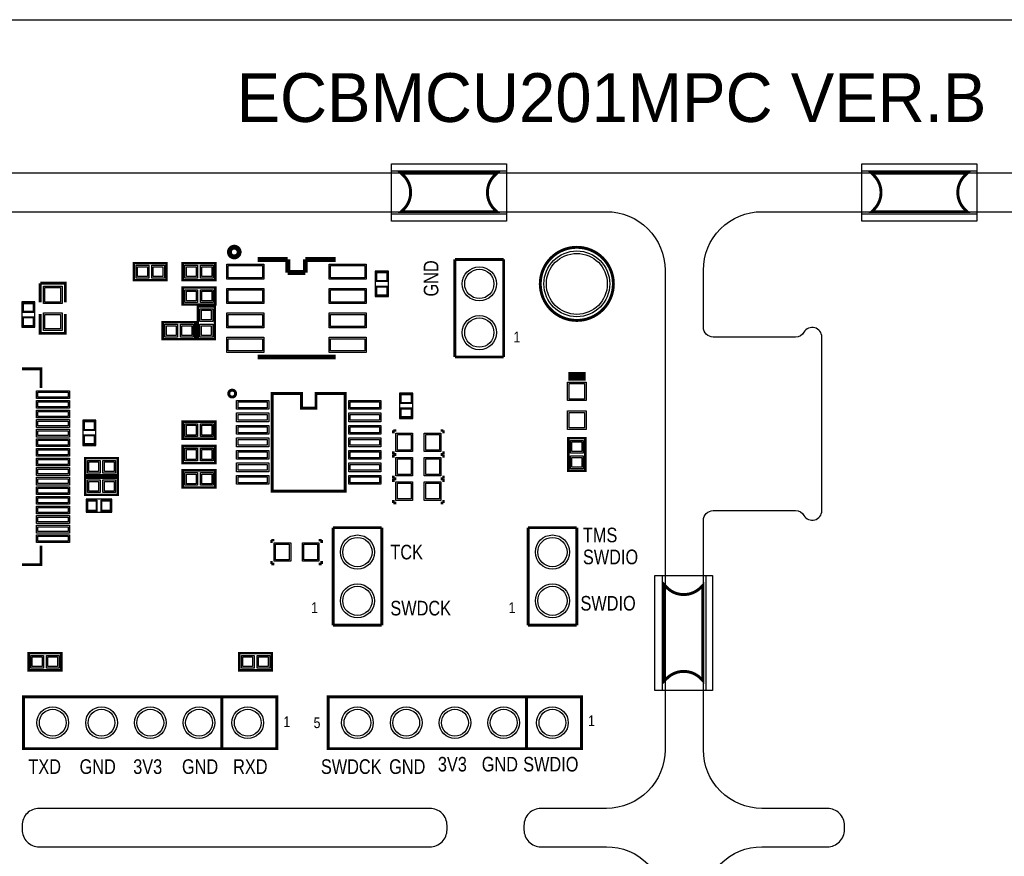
# Model space of a CAD drawing. Extents: x -155 to 465, y -138 to 308.
# Tile 7 of 10: x 36 to 88, y 67 to 110. Entities that reach past the tile are written whole.
import ezdxf

# ---------------------------------------------------------------- set-up
doc = ezdxf.new("R2010")
doc.units = 0
for name, color, linetype in [('BOARD_GEOMETRY_OUTLINE', 1, 'CONTINUOUS'), ('BOARD_GEOMETRY_SILKSCREEN_TOP', 2, 'CONTINUOUS'), ('PACKAGE_GEOMETRY_ASSEMBLY_TOP', 6, 'CONTINUOUS'), ('PACKAGE_GEOMETRY_SILKSCREEN_TOP', 5, 'CONTINUOUS'), ('PACKAGE_GEOMETRY_SOLDERMASK_TOP', 7, 'CONTINUOUS'), ('PIN_SOLDERMASK_TOP', 9, 'CONTINUOUS'), ('PIN_TOP', 8, 'CONTINUOUS')]:
    doc.layers.add(name, color=color, linetype=linetype)

msp = doc.modelspace()

# ---------------------------------------------------------------- linework, layer by layer
at = {"layer": 'BOARD_GEOMETRY_OUTLINE'}
for points in [[(138.951716, 102.279704), (3.048, 102.279704, -0.414214), (0, 105.327704), (0, 107.231688, -0.414214), (3.048, 110.279688), (138.951716, 110.279688, -0.414214), (141.999716, 107.231688), (141.999716, 105.327704, -0.414214)], [(58.641996, 68.088002), (58.641996, 68.309998, 0.414214), (57.752996, 69.198998), (37.389054, 69.198998, 0.414214), (36.500054, 68.309998), (36.500054, 68.088002, 0.414214), (37.389054, 67.199002), (57.752996, 67.199002, 0.414214)], [(57.752996, 67.199002, 0.414214), (58.641996, 68.088002), (58.641996, 68.309998, 0.414214), (57.752996, 69.198998), (37.389054, 69.198998, 0.414214), (36.500054, 68.309998), (36.500054, 68.088002, 0.414214), (37.389054, 67.199002)]]:
    msp.add_lwpolyline(points, format="xyb", close=True, dxfattribs=at)
for points in [[(3.048, 100.279708), (66.95186, 100.279708, -0.414214), (69.99986, 97.231708), (69.99986, 72.246998, -0.414214), (66.95186, 69.198998), (63.538862, 69.198998, 0.414214), (62.649862, 68.309998), (62.649862, 68.088002, 0.414214), (63.538862, 67.199002), (66.95186, 67.199002, -0.414214), (69.99986, 64.151002)], [(138.951716, 0), (75.047856, 0, -0.414214), (71.999856, 3.048), (71.999856, 64.151002, -0.414214), (75.047856, 67.199002), (78.460854, 67.199002, 0.414214), (79.349854, 68.088002), (79.349854, 68.309998, 0.414214), (78.460854, 69.198998), (75.047856, 69.198998, -0.414214), (71.999856, 72.246998), (71.999856, 84.200746, -0.414214), (72.507856, 84.708746), (76.803758, 84.708746, -0.267995), (77.236828, 84.45881, 0.767117), (78.16977, 84.708746), (78.16977, 93.74886, 0.767296), (77.236828, 93.998796, -0.267939), (76.803758, 93.74886), (72.507856, 93.74886, -0.414214), (71.999856, 94.25686), (71.999856, 97.231708, -0.414214), (75.047856, 100.279708), (138.951716, 100.279708, -0.414214)]]:
    msp.add_lwpolyline(points, format="xyb", dxfattribs=at)
at = {"layer": 'BOARD_GEOMETRY_SILKSCREEN_TOP', "const_width": 0.1524}
for points in [[(64.970406, 91.859862), (65.870582, 91.859862)], [(64.970406, 91.707462), (65.870582, 91.707462)], [(64.970406, 91.555062), (65.870582, 91.555062)]]:
    msp.add_lwpolyline(points, dxfattribs=at)
at = {"layer": 'PACKAGE_GEOMETRY_ASSEMBLY_TOP'}
for points, const_width in [([(44.0309, 97.5995), (44.0309, 96.7105), (42.3291, 96.7105), (42.3291, 97.5995), (44.0309, 97.5995)], 0.127), ([(46.5709, 97.5995), (46.5709, 96.7105), (44.8691, 96.7105), (44.8691, 97.5995), (46.5709, 97.5995)], 0.127), ([(38.752526, 95.5548), (38.752526, 96.5581), (37.447474, 96.5581)], 0.1524), ([(37.447474, 96.556068), (37.447474, 95.5548)], 0.1524), ([(46.5709, 96.3295), (46.5709, 95.4405), (44.8691, 95.4405), (44.8691, 96.3295), (46.5709, 96.3295)], 0.127), ([(37.447474, 94.9452), (37.447474, 93.9419), (38.752526, 93.9419), (38.752526, 94.9452)], 0.1524), ([(46.5455, 93.6371), (45.6565, 93.6371), (45.6565, 95.3389), (46.5455, 95.3389), (46.5455, 93.6371)], 0.127), ([(45.5295, 94.5261), (45.5295, 93.6371), (43.8277, 93.6371), (43.8277, 94.5261), (45.5295, 94.5261)], 0.127), ([(46.5709, 89.3445), (46.5709, 88.4555), (44.8691, 88.4555), (44.8691, 89.3445), (46.5709, 89.3445)], 0.127), ([(55.8419, 88.8873), (55.9943, 88.8873)], 0.127), ([(55.8419, 88.7349), (55.8419, 88.8873)], 0.127), ([(58.4581, 88.8873), (58.3057, 88.8873)], 0.127), ([(58.4581, 88.7349), (58.4581, 88.8873)], 0.127), ([(64.9605, 88.4809), (65.8495, 88.4809), (65.8495, 86.7791), (64.9605, 86.7791), (64.9605, 88.4809)], 0.127), ([(46.5709, 88.0745), (46.5709, 87.1855), (44.8691, 87.1855), (44.8691, 88.0745), (46.5709, 88.0745)], 0.127), ([(55.8419, 87.7951), (55.8419, 87.6427)], 0.127), ([(58.4581, 87.7951), (58.4581, 87.6427)], 0.127), ([(41.4909, 87.4395), (41.4909, 86.5505), (39.7891, 86.5505), (39.7891, 87.4395), (41.4909, 87.4395)], 0.127), ([(55.8419, 87.6427), (55.9943, 87.6427)], 0.127), ([(55.8419, 87.6173), (55.9943, 87.6173)], 0.127), ([(55.8419, 87.4649), (55.8419, 87.6173)], 0.127), ([(58.4581, 87.6427), (58.3057, 87.6427)], 0.127), ([(58.4581, 87.6173), (58.3057, 87.6173)], 0.127), ([(58.4581, 87.4649), (58.4581, 87.6173)], 0.127), ([(46.5709, 86.8045), (46.5709, 85.9155), (44.8691, 85.9155), (44.8691, 86.8045), (46.5709, 86.8045)], 0.127), ([(41.4909, 86.4235), (41.4909, 85.5345), (39.7891, 85.5345), (39.7891, 86.4235), (41.4909, 86.4235)], 0.127), ([(55.8419, 86.5251), (55.8419, 86.3727)], 0.127), ([(55.8419, 86.3727), (55.9943, 86.3727)], 0.127), ([(55.8419, 86.3473), (55.9943, 86.3473)], 0.127), ([(55.8419, 86.1949), (55.8419, 86.3473)], 0.127), ([(58.4581, 86.3727), (58.3057, 86.3727)], 0.127), ([(58.4581, 86.3473), (58.3057, 86.3473)], 0.127), ([(58.4581, 86.5251), (58.4581, 86.3727)], 0.127), ([(58.4581, 86.1949), (58.4581, 86.3473)], 0.127), ([(55.8419, 85.2551), (55.8419, 85.1027)], 0.127), ([(55.8419, 85.1027), (55.9943, 85.1027)], 0.127), ([(58.4581, 85.1027), (58.3057, 85.1027)], 0.127), ([(58.4581, 85.2551), (58.4581, 85.1027)], 0.127), ([(49.4919, 83.1723), (49.6443, 83.1723)], 0.127), ([(49.4919, 83.0199), (49.4919, 83.1723)], 0.127), ([(52.1081, 83.1723), (51.9557, 83.1723)], 0.127), ([(52.1081, 83.0199), (52.1081, 83.1723)], 0.127), ([(49.4919, 82.0801), (49.4919, 81.9277)], 0.127), ([(52.1081, 82.0801), (52.1081, 81.9277)], 0.127), ([(49.4919, 81.9277), (49.6443, 81.9277)], 0.127), ([(52.1081, 81.9277), (51.9557, 81.9277)], 0.127), ([(36.8427, 76.3905), (36.8427, 77.2795), (38.5445, 77.2795), (38.5445, 76.3905), (36.8427, 76.3905)], 0.127), ([(49.5173, 77.2795), (49.5173, 76.3905), (47.8155, 76.3905), (47.8155, 77.2795), (49.5173, 77.2795)], 0.127)]:
    msp.add_lwpolyline(points, dxfattribs=dict(at, const_width=const_width))
at = {"layer": 'PACKAGE_GEOMETRY_SILKSCREEN_TOP'}
for points, const_width in [([(58.745374, 100.279708), (56.261254, 100.279708), (56.380888, 100.39985, 0.414167), (56.380888, 102.159816), (56.260492, 102.280212), (58.745374, 102.280212)], 0.1524), ([(58.745374, 102.280212), (61.229494, 102.280212), (61.10986, 102.16007, 0.414167), (61.10986, 100.400104), (61.230256, 100.279708), (58.745374, 100.279708)], 0.1524), ([(83.254342, 100.2792), (80.770222, 100.2792), (80.889856, 100.399342, 0.414167), (80.889856, 102.159308), (80.76946, 102.279704), (83.254342, 102.279704)], 0.1524), ([(83.254342, 102.279704), (85.738462, 102.279704), (85.618828, 102.159562, 0.414167), (85.618828, 100.399596), (85.739224, 100.2792), (83.254342, 100.2792)], 0.1524), ([(47.810674, 98.176842, 1), (47.303182, 98.176842, 1), (47.810674, 98.176842)], 0.254), ([(67.31, 96.52, 1), (63.5, 96.52, 1), (67.31, 96.52)], 0.1524), ([(47.626778, 90.805, 1), (47.267622, 90.805, 1), (47.626778, 90.805)], 0.1524), ([(69.976492, 78.335124), (69.976492, 80.819244), (70.096634, 80.69961, 0.414167), (71.8566, 80.69961), (71.976996, 80.820006), (71.976996, 78.335124)], 0.1524), ([(71.976996, 78.335124), (71.976996, 75.851004), (71.856854, 75.970638, 0.414167), (70.096888, 75.970638), (69.976492, 75.850242), (69.976492, 78.335124)], 0.1524)]:
    msp.add_lwpolyline(points, format="xyb", dxfattribs=dict(at, const_width=const_width))
for points, const_width in [([(50.3428, 97.79), (48.768, 97.79)], 0.254), ([(50.3428, 97.106486), (50.3428, 97.79)], 0.254), ([(51.2572, 97.79), (51.2572, 97.106486)], 0.254), ([(52.832, 97.79), (51.2572, 97.79)], 0.254), ([(59.055, 97.79), (61.595, 97.79)], 0.1524), ([(59.055, 92.71), (59.055, 97.79)], 0.1524), ([(61.595, 97.79), (61.595, 92.71)], 0.1524), ([(51.2572, 97.106486), (50.3428, 97.106486)], 0.254), ([(48.768, 92.71), (52.832, 92.71)], 0.254), ([(61.595, 92.71), (59.055, 92.71)], 0.1524), ([(37.485066, 91.100656), (37.485066, 92.095066), (36.490656, 92.095066)], 0.1524), ([(53.34, 90.805), (53.34, 85.725), (49.53, 85.725), (49.53, 90.805), (51.054, 90.805), (51.054, 90.043), (51.816, 90.043), (51.816, 90.805), (53.34, 90.805)], 0.1524), ([(52.705, 83.82), (55.245, 83.82)], 0.1524), ([(52.705, 78.74), (52.705, 83.82)], 0.1524), ([(55.245, 83.82), (55.245, 78.74)], 0.1524), ([(62.865, 83.82), (65.405, 83.82)], 0.1524), ([(62.865, 78.74), (62.865, 83.82)], 0.1524), ([(65.405, 83.82), (65.405, 78.74)], 0.1524), ([(36.490656, 81.894934), (37.485066, 81.894934), (37.485066, 82.889344)], 0.1524), ([(55.245, 78.74), (52.705, 78.74)], 0.1524), ([(65.405, 78.74), (62.865, 78.74)], 0.1524), ([(49.779936, 75.01001), (36.580064, 75.01001), (36.580064, 72.30999), (49.779936, 72.30999), (49.779936, 75.01001)], 0.1524), ([(46.907704, 72.338438), (46.907704, 74.96937)], 0.1524), ([(65.654936, 75.01001), (52.455064, 75.01001), (52.455064, 72.30999), (65.654936, 72.30999), (65.654936, 75.01001)], 0.1524), ([(62.782704, 72.338438), (62.782704, 74.96937)], 0.1524)]:
    msp.add_lwpolyline(points, dxfattribs=dict(at, const_width=const_width))
for points in [[(55.5879, 95.8596), (55.5879, 97.1804), (54.9021, 97.1804), (54.9021, 95.8596), (55.5879, 95.8596)], [(36.4871, 95.5802), (36.4871, 94.2594), (37.1729, 94.2594), (37.1729, 95.5802), (36.4871, 95.5802)], [(56.8579, 89.5096), (56.8579, 90.8304), (56.1721, 90.8304), (56.1721, 89.5096), (56.8579, 89.5096)], [(39.6621, 89.428574), (39.6621, 88.107774), (40.3479, 88.107774), (40.3479, 89.428574), (39.6621, 89.428574)], [(41.168574, 85.3059), (39.847774, 85.3059), (39.847774, 84.6201), (41.168574, 84.6201), (41.168574, 85.3059)]]:
    msp.add_lwpolyline(points, dxfattribs=at)
at = {"layer": 'PACKAGE_GEOMETRY_SOLDERMASK_TOP'}
for points in [[(61.745368, 102.77983), (61.745368, 99.78009), (55.74538, 99.78009), (55.74538, 102.77983)], [(80.254348, 99.779582), (80.254348, 102.779322), (86.254336, 102.779322), (86.254336, 99.779582)], [(55.74538, 100.152708), (55.74538, 102.406704), (61.745368, 102.406704), (61.745368, 100.152708)], [(80.254348, 100.152708), (80.254348, 102.406704), (86.254336, 102.406704), (86.254336, 100.152708)], [(69.476874, 81.335118), (72.476614, 81.335118), (72.476614, 75.33513), (69.476874, 75.33513)], [(69.87286, 75.33513), (69.87286, 81.335118), (72.126856, 81.335118), (72.126856, 75.33513)]]:
    msp.add_lwpolyline(points, close=True, dxfattribs=at)
at = {"layer": 'PIN_SOLDERMASK_TOP'}
for points in [[(42.4434, 96.8248), (42.4434, 97.4852), (43.1038, 97.4852), (43.1038, 96.8248)], [(43.2562, 96.8248), (43.2562, 97.4852), (43.9166, 97.4852), (43.9166, 96.8248)], [(44.9834, 96.8248), (44.9834, 97.4852), (45.6438, 97.4852), (45.6438, 96.8248)], [(45.7962, 96.8248), (45.7962, 97.4852), (46.4566, 97.4852), (46.4566, 96.8248)], [(47.1678, 97.5487), (49.0982, 97.5487), (49.0982, 96.7613), (47.1678, 96.7613)], [(52.5018, 97.5487), (54.4322, 97.5487), (54.4322, 96.7613), (52.5018, 96.7613)], [(54.9529, 97.1423), (55.5371, 97.1423), (55.5371, 96.6343), (54.9529, 96.6343)], [(38.5826, 95.4913), (37.6174, 95.4913), (37.6174, 96.4057), (38.5826, 96.4057)], [(44.9834, 95.5548), (44.9834, 96.2152), (45.6438, 96.2152), (45.6438, 95.5548)], [(45.7962, 95.5548), (45.7962, 96.2152), (46.4566, 96.2152), (46.4566, 95.5548)], [(47.1678, 96.2787), (49.0982, 96.2787), (49.0982, 95.4913), (47.1678, 95.4913)], [(52.5018, 96.2787), (54.4322, 96.2787), (54.4322, 95.4913), (52.5018, 95.4913)], [(55.5371, 95.8977), (54.9529, 95.8977), (54.9529, 96.4057), (55.5371, 96.4057)], [(36.5379, 95.5421), (37.1221, 95.5421), (37.1221, 95.0341), (36.5379, 95.0341)], [(38.5826, 94.0943), (37.6174, 94.0943), (37.6174, 95.0087), (38.5826, 95.0087)], [(45.7708, 95.2246), (46.4312, 95.2246), (46.4312, 94.5642), (45.7708, 94.5642)], [(47.1678, 95.0087), (49.0982, 95.0087), (49.0982, 94.2213), (47.1678, 94.2213)], [(52.5018, 95.0087), (54.4322, 95.0087), (54.4322, 94.2213), (52.5018, 94.2213)], [(37.1221, 94.2975), (36.5379, 94.2975), (36.5379, 94.8055), (37.1221, 94.8055)], [(43.942, 93.7514), (43.942, 94.4118), (44.6024, 94.4118), (44.6024, 93.7514)], [(44.7548, 93.7514), (44.7548, 94.4118), (45.4152, 94.4118), (45.4152, 93.7514)], [(45.7708, 94.4118), (46.4312, 94.4118), (46.4312, 93.7514), (45.7708, 93.7514)], [(47.1678, 93.7387), (49.0982, 93.7387), (49.0982, 92.9513), (47.1678, 92.9513)], [(52.5018, 93.7387), (54.4322, 93.7387), (54.4322, 92.9513), (52.5018, 92.9513)], [(65.8876, 90.437462), (64.9224, 90.437462), (64.9224, 91.402662), (65.8876, 91.402662)], [(37.25164, 90.948256), (38.97884, 90.948256), (38.97884, 90.541856), (37.25164, 90.541856)], [(37.25164, 90.44813), (38.97884, 90.44813), (38.97884, 90.04173), (37.25164, 90.04173)], [(47.6758, 90.44432), (49.3522, 90.44432), (49.3522, 89.98712), (47.6758, 89.98712)], [(53.5178, 90.44432), (55.1942, 90.44432), (55.1942, 89.98712), (53.5178, 89.98712)], [(56.2229, 90.7923), (56.8071, 90.7923), (56.8071, 90.2843), (56.2229, 90.2843)], [(37.25164, 89.948258), (38.97884, 89.948258), (38.97884, 89.541858), (37.25164, 89.541858)], [(47.6758, 89.79408), (49.3522, 89.79408), (49.3522, 89.33688), (47.6758, 89.33688)], [(53.5178, 89.79408), (55.1942, 89.79408), (55.1942, 89.33688), (53.5178, 89.33688)], [(56.8071, 89.5477), (56.2229, 89.5477), (56.2229, 90.0557), (56.8071, 90.0557)], [(65.8876, 88.937338), (64.9224, 88.937338), (64.9224, 89.902538), (65.8876, 89.902538)], [(37.25164, 89.448132), (38.97884, 89.448132), (38.97884, 89.041732), (37.25164, 89.041732)], [(39.7129, 89.390474), (40.2971, 89.390474), (40.2971, 88.882474), (39.7129, 88.882474)], [(37.25164, 88.94826), (38.97884, 88.94826), (38.97884, 88.54186), (37.25164, 88.54186)], [(44.9834, 88.5698), (44.9834, 89.2302), (45.6438, 89.2302), (45.6438, 88.5698)], [(45.7962, 88.5698), (45.7962, 89.2302), (46.4566, 89.2302), (46.4566, 88.5698)], [(47.6758, 89.14384), (49.3522, 89.14384), (49.3522, 88.68664), (47.6758, 88.68664)], [(53.5178, 89.14384), (55.1942, 89.14384), (55.1942, 88.68664), (53.5178, 88.68664)], [(37.25164, 88.448134), (38.97884, 88.448134), (38.97884, 88.041734), (37.25164, 88.041734)], [(40.2971, 88.145874), (39.7129, 88.145874), (39.7129, 88.653874), (40.2971, 88.653874)], [(47.6758, 88.4936), (49.3522, 88.4936), (49.3522, 88.0364), (47.6758, 88.0364)], [(53.5178, 88.4936), (55.1942, 88.4936), (55.1942, 88.0364), (53.5178, 88.0364)], [(55.9816, 87.7824), (55.9816, 88.7476), (56.8452, 88.7476), (56.8452, 87.7824)], [(57.4548, 87.7824), (57.4548, 88.7476), (58.3184, 88.7476), (58.3184, 87.7824)], [(65.7352, 87.7062), (65.0748, 87.7062), (65.0748, 88.3666), (65.7352, 88.3666)], [(37.25164, 87.948262), (38.97884, 87.948262), (38.97884, 87.541862), (37.25164, 87.541862)], [(44.9834, 87.2998), (44.9834, 87.9602), (45.6438, 87.9602), (45.6438, 87.2998)], [(45.7962, 87.2998), (45.7962, 87.9602), (46.4566, 87.9602), (46.4566, 87.2998)], [(47.6758, 87.84336), (49.3522, 87.84336), (49.3522, 87.38616), (47.6758, 87.38616)], [(53.5178, 87.84336), (55.1942, 87.84336), (55.1942, 87.38616), (53.5178, 87.38616)], [(37.25164, 87.448136), (38.97884, 87.448136), (38.97884, 87.041736), (37.25164, 87.041736)], [(39.9034, 86.6648), (39.9034, 87.3252), (40.5638, 87.3252), (40.5638, 86.6648)], [(40.7162, 86.6648), (40.7162, 87.3252), (41.3766, 87.3252), (41.3766, 86.6648)], [(55.9816, 86.5124), (55.9816, 87.4776), (56.8452, 87.4776), (56.8452, 86.5124)], [(57.4548, 86.5124), (57.4548, 87.4776), (58.3184, 87.4776), (58.3184, 86.5124)], [(65.7352, 86.8934), (65.0748, 86.8934), (65.0748, 87.5538), (65.7352, 87.5538)], [(37.25164, 86.948264), (38.97884, 86.948264), (38.97884, 86.541864), (37.25164, 86.541864)], [(47.6758, 87.19312), (49.3522, 87.19312), (49.3522, 86.73592), (47.6758, 86.73592)], [(53.5178, 87.19312), (55.1942, 87.19312), (55.1942, 86.73592), (53.5178, 86.73592)], [(37.25164, 86.448138), (38.97884, 86.448138), (38.97884, 86.041738), (37.25164, 86.041738)], [(39.9034, 85.6488), (39.9034, 86.3092), (40.5638, 86.3092), (40.5638, 85.6488)], [(40.7162, 85.6488), (40.7162, 86.3092), (41.3766, 86.3092), (41.3766, 85.6488)], [(44.9834, 86.0298), (44.9834, 86.6902), (45.6438, 86.6902), (45.6438, 86.0298)], [(45.7962, 86.0298), (45.7962, 86.6902), (46.4566, 86.6902), (46.4566, 86.0298)], [(47.6758, 86.54288), (49.3522, 86.54288), (49.3522, 86.08568), (47.6758, 86.08568)], [(53.5178, 86.54288), (55.1942, 86.54288), (55.1942, 86.08568), (53.5178, 86.08568)], [(55.9816, 85.2424), (55.9816, 86.2076), (56.8452, 86.2076), (56.8452, 85.2424)], [(57.4548, 85.2424), (57.4548, 86.2076), (58.3184, 86.2076), (58.3184, 85.2424)], [(37.25164, 85.948266), (38.97884, 85.948266), (38.97884, 85.541866), (37.25164, 85.541866)], [(37.25164, 85.44814), (38.97884, 85.44814), (38.97884, 85.04174), (37.25164, 85.04174)], [(39.885874, 84.6709), (39.885874, 85.2551), (40.393874, 85.2551), (40.393874, 84.6709)], [(41.130474, 85.2551), (41.130474, 84.6709), (40.622474, 84.6709), (40.622474, 85.2551)], [(37.25164, 84.948268), (38.97884, 84.948268), (38.97884, 84.541868), (37.25164, 84.541868)], [(37.25164, 84.448142), (38.97884, 84.448142), (38.97884, 84.041742), (37.25164, 84.041742)], [(37.25164, 83.94827), (38.97884, 83.94827), (38.97884, 83.54187), (37.25164, 83.54187)], [(37.25164, 83.448144), (38.97884, 83.448144), (38.97884, 83.041744), (37.25164, 83.041744)], [(50.4952, 83.0326), (50.4952, 82.0674), (49.6316, 82.0674), (49.6316, 83.0326)], [(51.9684, 83.0326), (51.9684, 82.0674), (51.1048, 82.0674), (51.1048, 83.0326)], [(37.6174, 77.1652), (37.6174, 76.5048), (36.957, 76.5048), (36.957, 77.1652)], [(38.4302, 77.1652), (38.4302, 76.5048), (37.7698, 76.5048), (37.7698, 77.1652)], [(47.9298, 76.5048), (47.9298, 77.1652), (48.5902, 77.1652), (48.5902, 76.5048)], [(48.7426, 76.5048), (48.7426, 77.1652), (49.403, 77.1652), (49.403, 76.5048)]]:
    msp.add_lwpolyline(points, close=True, dxfattribs=at)
for centre, radius in [((65.405, 96.52), 1.7145), ((60.325, 96.52), 0.889), ((60.325, 93.98), 0.889), ((53.975, 82.55), 0.889), ((64.135, 82.55), 0.889), ((53.975, 80.01), 0.889), ((64.135, 80.01), 0.889), ((38.1, 73.66), 0.8255), ((40.64, 73.66), 0.8255), ((43.18, 73.66), 0.8255), ((45.72, 73.66), 0.8255), ((48.26, 73.66), 0.8255), ((53.975, 73.66), 0.8255), ((56.515, 73.66), 0.8255), ((59.055, 73.66), 0.8255), ((61.595, 73.66), 0.8255), ((64.135, 73.66), 0.8255)]:
    msp.add_circle(centre, radius, dxfattribs=at)
at = {"layer": 'PIN_TOP'}
for points in [[(42.5196, 96.901), (42.5196, 97.409), (43.0276, 97.409), (43.0276, 96.901)], [(43.3324, 96.901), (43.3324, 97.409), (43.8404, 97.409), (43.8404, 96.901)], [(45.0596, 96.901), (45.0596, 97.409), (45.5676, 97.409), (45.5676, 96.901)], [(45.8724, 96.901), (45.8724, 97.409), (46.3804, 97.409), (46.3804, 96.901)], [(47.244, 97.4725), (49.022, 97.4725), (49.022, 96.8375), (47.244, 96.8375)], [(52.578, 97.4725), (54.356, 97.4725), (54.356, 96.8375), (52.578, 96.8375)], [(54.991, 97.1042), (55.499, 97.1042), (55.499, 96.6724), (54.991, 96.6724)], [(38.5064, 95.5675), (37.6936, 95.5675), (37.6936, 96.3295), (38.5064, 96.3295)], [(45.0596, 95.631), (45.0596, 96.139), (45.5676, 96.139), (45.5676, 95.631)], [(45.8724, 95.631), (45.8724, 96.139), (46.3804, 96.139), (46.3804, 95.631)], [(47.244, 96.2025), (49.022, 96.2025), (49.022, 95.5675), (47.244, 95.5675)], [(52.578, 96.2025), (54.356, 96.2025), (54.356, 95.5675), (52.578, 95.5675)], [(55.499, 95.9358), (54.991, 95.9358), (54.991, 96.3676), (55.499, 96.3676)], [(36.576, 95.504), (37.084, 95.504), (37.084, 95.0722), (36.576, 95.0722)], [(38.5064, 94.1705), (37.6936, 94.1705), (37.6936, 94.9325), (38.5064, 94.9325)], [(45.847, 95.1484), (46.355, 95.1484), (46.355, 94.6404), (45.847, 94.6404)], [(47.244, 94.9325), (49.022, 94.9325), (49.022, 94.2975), (47.244, 94.2975)], [(52.578, 94.9325), (54.356, 94.9325), (54.356, 94.2975), (52.578, 94.2975)], [(37.084, 94.3356), (36.576, 94.3356), (36.576, 94.7674), (37.084, 94.7674)], [(44.0182, 93.8276), (44.0182, 94.3356), (44.5262, 94.3356), (44.5262, 93.8276)], [(44.831, 93.8276), (44.831, 94.3356), (45.339, 94.3356), (45.339, 93.8276)], [(45.847, 94.3356), (46.355, 94.3356), (46.355, 93.8276), (45.847, 93.8276)], [(47.244, 93.6625), (49.022, 93.6625), (49.022, 93.0275), (47.244, 93.0275)], [(52.578, 93.6625), (54.356, 93.6625), (54.356, 93.0275), (52.578, 93.0275)], [(65.8114, 90.513662), (64.9986, 90.513662), (64.9986, 91.326462), (65.8114, 91.326462)], [(37.32784, 90.872056), (38.90264, 90.872056), (38.90264, 90.618056), (37.32784, 90.618056)], [(37.32784, 90.37193), (38.90264, 90.37193), (38.90264, 90.11793), (37.32784, 90.11793)], [(47.752, 90.36812), (49.276, 90.36812), (49.276, 90.06332), (47.752, 90.06332)], [(53.594, 90.36812), (55.118, 90.36812), (55.118, 90.06332), (53.594, 90.06332)], [(56.261, 90.7542), (56.769, 90.7542), (56.769, 90.3224), (56.261, 90.3224)], [(37.32784, 89.872058), (38.90264, 89.872058), (38.90264, 89.618058), (37.32784, 89.618058)], [(56.769, 89.5858), (56.261, 89.5858), (56.261, 90.0176), (56.769, 90.0176)], [(65.8114, 89.013538), (64.9986, 89.013538), (64.9986, 89.826338), (65.8114, 89.826338)], [(37.32784, 89.371932), (38.90264, 89.371932), (38.90264, 89.117932), (37.32784, 89.117932)], [(39.751, 89.352374), (40.259, 89.352374), (40.259, 88.920574), (39.751, 88.920574)], [(47.752, 89.71788), (49.276, 89.71788), (49.276, 89.41308), (47.752, 89.41308)], [(53.594, 89.71788), (55.118, 89.71788), (55.118, 89.41308), (53.594, 89.41308)], [(37.32784, 88.87206), (38.90264, 88.87206), (38.90264, 88.61806), (37.32784, 88.61806)], [(45.0596, 88.646), (45.0596, 89.154), (45.5676, 89.154), (45.5676, 88.646)], [(45.8724, 88.646), (45.8724, 89.154), (46.3804, 89.154), (46.3804, 88.646)], [(47.752, 89.06764), (49.276, 89.06764), (49.276, 88.76284), (47.752, 88.76284)], [(53.594, 89.06764), (55.118, 89.06764), (55.118, 88.76284), (53.594, 88.76284)], [(37.32784, 88.371934), (38.90264, 88.371934), (38.90264, 88.117934), (37.32784, 88.117934)], [(40.259, 88.183974), (39.751, 88.183974), (39.751, 88.615774), (40.259, 88.615774)], [(47.752, 88.4174), (49.276, 88.4174), (49.276, 88.1126), (47.752, 88.1126)], [(53.594, 88.4174), (55.118, 88.4174), (55.118, 88.1126), (53.594, 88.1126)], [(56.0578, 87.8586), (56.0578, 88.6714), (56.769, 88.6714), (56.769, 87.8586)], [(57.531, 87.8586), (57.531, 88.6714), (58.2422, 88.6714), (58.2422, 87.8586)], [(65.659, 87.7824), (65.151, 87.7824), (65.151, 88.2904), (65.659, 88.2904)], [(37.32784, 87.872062), (38.90264, 87.872062), (38.90264, 87.618062), (37.32784, 87.618062)], [(45.0596, 87.376), (45.0596, 87.884), (45.5676, 87.884), (45.5676, 87.376)], [(45.8724, 87.376), (45.8724, 87.884), (46.3804, 87.884), (46.3804, 87.376)], [(47.752, 87.76716), (49.276, 87.76716), (49.276, 87.46236), (47.752, 87.46236)], [(53.594, 87.76716), (55.118, 87.76716), (55.118, 87.46236), (53.594, 87.46236)], [(37.32784, 87.371936), (38.90264, 87.371936), (38.90264, 87.117936), (37.32784, 87.117936)], [(39.9796, 86.741), (39.9796, 87.249), (40.4876, 87.249), (40.4876, 86.741)], [(40.7924, 86.741), (40.7924, 87.249), (41.3004, 87.249), (41.3004, 86.741)], [(56.0578, 86.5886), (56.0578, 87.4014), (56.769, 87.4014), (56.769, 86.5886)], [(57.531, 86.5886), (57.531, 87.4014), (58.2422, 87.4014), (58.2422, 86.5886)], [(65.659, 86.9696), (65.151, 86.9696), (65.151, 87.4776), (65.659, 87.4776)], [(37.32784, 86.872064), (38.90264, 86.872064), (38.90264, 86.618064), (37.32784, 86.618064)], [(47.752, 87.11692), (49.276, 87.11692), (49.276, 86.81212), (47.752, 86.81212)], [(53.594, 87.11692), (55.118, 87.11692), (55.118, 86.81212), (53.594, 86.81212)], [(37.32784, 86.371938), (38.90264, 86.371938), (38.90264, 86.117938), (37.32784, 86.117938)], [(39.9796, 85.725), (39.9796, 86.233), (40.4876, 86.233), (40.4876, 85.725)], [(40.7924, 85.725), (40.7924, 86.233), (41.3004, 86.233), (41.3004, 85.725)], [(45.0596, 86.106), (45.0596, 86.614), (45.5676, 86.614), (45.5676, 86.106)], [(45.8724, 86.106), (45.8724, 86.614), (46.3804, 86.614), (46.3804, 86.106)], [(47.752, 86.46668), (49.276, 86.46668), (49.276, 86.16188), (47.752, 86.16188)], [(53.594, 86.46668), (55.118, 86.46668), (55.118, 86.16188), (53.594, 86.16188)], [(37.32784, 85.872066), (38.90264, 85.872066), (38.90264, 85.618066), (37.32784, 85.618066)], [(56.0578, 85.3186), (56.0578, 86.1314), (56.769, 86.1314), (56.769, 85.3186)], [(57.531, 85.3186), (57.531, 86.1314), (58.2422, 86.1314), (58.2422, 85.3186)], [(37.32784, 85.37194), (38.90264, 85.37194), (38.90264, 85.11794), (37.32784, 85.11794)], [(39.923974, 84.709), (39.923974, 85.217), (40.355774, 85.217), (40.355774, 84.709)], [(41.092374, 85.217), (41.092374, 84.709), (40.660574, 84.709), (40.660574, 85.217)], [(37.32784, 84.872068), (38.90264, 84.872068), (38.90264, 84.618068), (37.32784, 84.618068)], [(37.32784, 84.371942), (38.90264, 84.371942), (38.90264, 84.117942), (37.32784, 84.117942)], [(37.32784, 83.87207), (38.90264, 83.87207), (38.90264, 83.61807), (37.32784, 83.61807)], [(37.32784, 83.371944), (38.90264, 83.371944), (38.90264, 83.117944), (37.32784, 83.117944)], [(50.419, 82.9564), (50.419, 82.1436), (49.7078, 82.1436), (49.7078, 82.9564)], [(51.8922, 82.9564), (51.8922, 82.1436), (51.181, 82.1436), (51.181, 82.9564)], [(37.5412, 77.089), (37.5412, 76.581), (37.0332, 76.581), (37.0332, 77.089)], [(38.354, 77.089), (38.354, 76.581), (37.846, 76.581), (37.846, 77.089)], [(48.006, 76.581), (48.006, 77.089), (48.514, 77.089), (48.514, 76.581)], [(48.8188, 76.581), (48.8188, 77.089), (49.3268, 77.089), (49.3268, 76.581)]]:
    msp.add_lwpolyline(points, close=True, dxfattribs=at)
for centre, radius in [((65.405, 96.52), 1.5875), ((60.325, 96.52), 0.762), ((60.325, 93.98), 0.762), ((53.975, 82.55), 0.762), ((64.135, 82.55), 0.762), ((53.975, 80.01), 0.762), ((64.135, 80.01), 0.762), ((38.1, 73.66), 0.6985), ((40.64, 73.66), 0.6985), ((43.18, 73.66), 0.6985), ((45.72, 73.66), 0.6985), ((48.26, 73.66), 0.6985), ((53.975, 73.66), 0.6985), ((56.515, 73.66), 0.6985), ((59.055, 73.66), 0.6985), ((61.595, 73.66), 0.6985), ((64.135, 73.66), 0.6985)]:
    msp.add_circle(centre, radius, dxfattribs=at)

# ---------------------------------------------------------------- texts
at = {"layer": 'BOARD_GEOMETRY_SILKSCREEN_TOP', "width": 0.833333}
msp.add_text('GND', height=0.762, rotation=90, dxfattribs=at).set_placement((58.1914, 95.8596))
for s, p in [('TMS', (65.7225, 83.058)), ('TCK', (55.6895, 82.169)), ('SWDIO', (65.7225, 81.915)), ('SWDIO', (65.5955, 79.502)), ('SWDCK', (55.6895, 79.248)), ('3V3', (58.166, 71.12)), ('GND', (60.452, 71.12)), ('SWDIO', (62.611, 71.12)), ('TXD', (36.83, 70.993)), ('GND', (39.497, 70.993)), ('3V3', (42.291, 70.993)), ('GND', (44.831, 70.993)), ('RXD', (47.498, 70.993)), ('SWDCK', (52.07, 70.993)), ('GND', (55.626, 70.993))]:
    msp.add_text(s, height=0.762, dxfattribs=at).set_placement(p)
at = {"layer": 'PACKAGE_GEOMETRY_SILKSCREEN_TOP'}
msp.add_text('ECBMCU201MPC VER.B', height=2.54, dxfattribs=at).set_placement((47.67453, 104.9528))
at = {"layer": 'PACKAGE_GEOMETRY_SILKSCREEN_TOP', "width": 0.863636}
for s, p in [('1', (62.103, 93.472)), ('1', (51.562, 79.375)), ('1', (61.849, 79.375)), ('1', (50.1142, 73.4314)), ('5', (51.689, 73.3806)), ('1', (65.9892, 73.4822))]:
    msp.add_text(s, height=0.5588, dxfattribs=at).set_placement(p)

doc.saveas('drawing.dxf')
